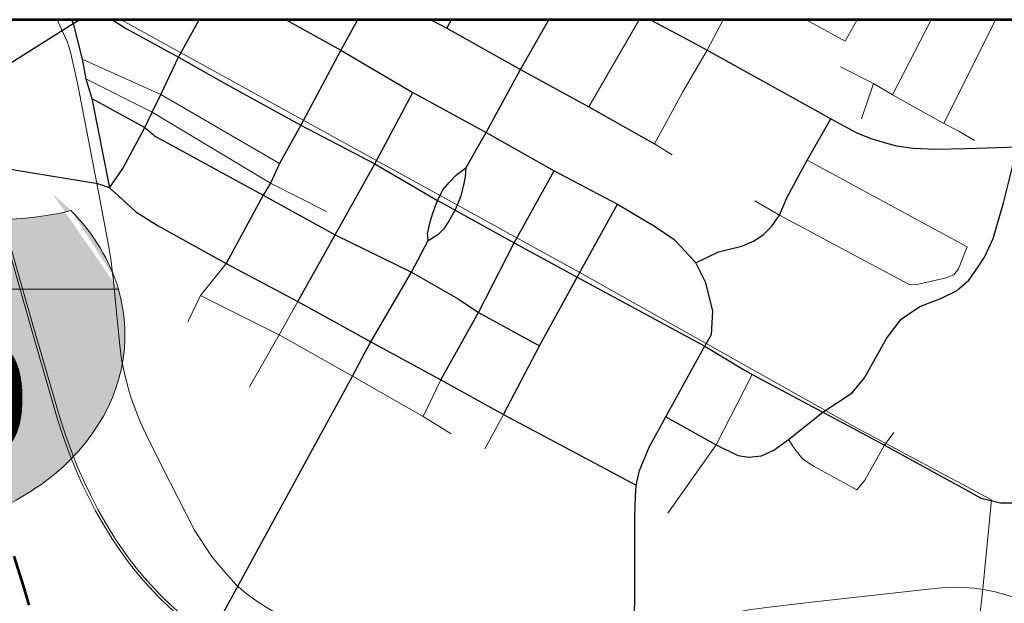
# Model space of a CAD drawing. Extents: x 13.99 to 21.38, y 7.75 to 14.55.
# Tile 38 of 77: x 17.27 to 18.15, y 14.03 to 14.55. Entities that reach past the tile are written whole.
import ezdxf

# ---------------------------------------------------------------- set-up
doc = ezdxf.new("R2010")
doc.units = 0
doc.header["$MEASUREMENT"] = 0
doc.linetypes.add('rr2', pattern=[0])
for name, color, linetype, lineweight in [('GM_X_City_Street', 1, 'Continuous', 0), ('GM_X_County_Road', 3, 'Continuous', 30), ('GM_X_Interstate_Route', 1, 'Continuous', 53), ('GM_X_Interstate_Shield', 7, 'Continuous', 0), ('GM_X_Rail_Line', 7, 'rr2', 13), ('GM_X_State_Route', 1, 'Continuous', 30)]:
    doc.layers.add(name, color=color, linetype=linetype, lineweight=lineweight)
doc.styles.add('Slanted Normal (0.14) Font 31', font='CHAR_FAST_FONT.shx', dxfattribs={"height": 0.14})

# ---------------------------------------------------------------- blocks, each defined once
blk = doc.blocks.new('DGN_COMPLEXSHAPE14')
at = {"layer": 'GM_X_Interstate_Shield', "color": 1, "linetype": 'Continuous', "lineweight": 0}
for p, q in [((17.05863, 14.38251), (17.05863, 14.38251)), ((17.18835, 14.38251), (17.18835, 14.38251)), ((17.31807, 14.38251), (17.31807, 14.38251)), ((17.36003, 14.31297), (17.01666, 14.31297)), ((17.01666, 14.31297), (17.01666, 14.31297)), ((17.36003, 14.31297), (17.36003, 14.31297))]:
    blk.add_line(p, q, dxfattribs=at)
for centre, start_param, end_param in [((17.23274, 14.27239), 2.47259, 2.911027), ((17.12349, 14.55232), 4.415841, 5.008937), ((17.25321, 14.55232), 4.415841, 5.008937), ((17.14396, 14.27239), 0.230566, 0.669003)]:
    blk.add_ellipse(centre, major_axis=(0.22195, 0), ratio=0.8, start_param=start_param, end_param=end_param, dxfattribs=at)
blk = doc.blocks.new('DGN_COMPLEXSHAPE15')
at = {"layer": 'GM_X_Interstate_Shield', "color": 5, "lineweight": 0}
for p, q in [((17.36003, 14.31297), (17.01666, 14.31297)), ((17.01666, 14.31297), (17.01666, 14.31297)), ((17.36003, 14.31297), (17.36003, 14.31297)), ((17.18835, 14.09842), (17.18835, 14.09842))]:
    blk.add_line(p, q, dxfattribs=at)
for centre, start_param, end_param in [((17.23274, 14.27239), 2.911027, 4.511031), ((17.14396, 14.27239), 4.913747, 6.513751)]:
    blk.add_ellipse(centre, major_axis=(0.22195, 0), ratio=0.8, start_param=start_param, end_param=end_param, dxfattribs=at)
blk = doc.blocks.new('M1-1_33')
at = {"layer": 'GM_X_Interstate_Shield', "linetype": 'rr2'}
h = blk.add_hatch(color=1, dxfattribs=at)
edge = h.paths.add_edge_path()
edge.add_line((-0.17169, 0.06658), (-0.17169, 0.06658))
edge.add_ellipse((0.04439, 0.026), major_axis=(0.22195, 0), ratio=0.8, start_angle=501.66896, end_angle=526.78955, ccw=False)
edge.add_line((-0.12972, 0.13613), (-0.12972, 0.13613))
edge.add_ellipse((-0.06486, 0.30593), major_axis=(0.22195, 0), ratio=0.8, start_angle=253.00907, end_angle=286.99093)
edge.add_line((0, 0.13613), (0, 0.13613))
edge.add_ellipse((0.06486, 0.30593), major_axis=(0.22195, 0), ratio=0.8, start_angle=253.00907, end_angle=286.99093)
edge.add_line((0.12972, 0.13613), (0.12972, 0.13613))
edge.add_ellipse((-0.04439, 0.026), major_axis=(0.22195, 0), ratio=0.8, start_angle=373.21045, end_angle=398.33104, ccw=False)
edge.add_line((0.17169, 0.06658), (0.17169, 0.06658))
edge.add_line((0.17169, 0.06658), (-0.17169, 0.06658))
h = blk.add_hatch(color=5, dxfattribs=at)
edge = h.paths.add_edge_path()
edge.add_line((-0.17169, 0.06658), (-0.17169, 0.06658))
edge.add_ellipse((0.04439, 0.026), major_axis=(0.22195, 0), ratio=0.8, start_angle=166.78955, end_angle=258.46304)
edge.add_line((0, -0.14797), (0, -0.14797))
edge.add_ellipse((-0.04439, 0.026), major_axis=(0.22195, 0), ratio=0.8, start_angle=-78.46304, end_angle=13.21045)
edge.add_line((0.17169, 0.06658), (0.17169, 0.06658))
edge.add_line((0.17169, 0.06658), (-0.17169, 0.06658))
at = {"layer": 'GM_X_Interstate_Shield', "color": 1, "linetype": 'Continuous', "lineweight": 0}
blk.add_blockref('DGN_COMPLEXSHAPE14', (-17.18835, -14.24639), dxfattribs=at)
at = {"layer": 'GM_X_Interstate_Shield', "color": 5, "lineweight": 0}
blk.add_blockref('DGN_COMPLEXSHAPE15', (-17.18835, -14.24639), dxfattribs=at)
at = {"layer": 'GM_X_Interstate_Shield', "color": 7, "linetype": 'Continuous', "lineweight": 0, "true_color": 0xffffff, "insert": (0, -0.0786), "char_height": 0.0946972, "attachment_point": 8, "line_spacing_factor": 0.8, "style": 'Slanted Normal (0.14) Font 31'}
blk.add_mtext('{\\fCalibri Light|b0|i0|c0|p34;\\W0.8;680}', dxfattribs=at)

msp = doc.modelspace()

# ---------------------------------------------------------------- linework, layer by layer
at = {"layer": 'GM_X_City_Street'}
for p, q in [((17.77692, 14.4744), (17.82156, 14.55175)), ((17.96944, 14.55175), (18.00412, 14.53259)), ((18.00412, 14.53259), (18.01482, 14.55175)), ((18.04599, 14.48527), (18.08038, 14.55175)), ((18.09163, 14.45986), (18.13745, 14.55175)), ((18.01859, 14.4638), (18.02909, 14.49512)), ((17.83517, 14.44162), (17.85076, 14.43204)), ((17.97055, 14.42713), (18.11221, 14.35047)), ((17.63004, 14.20013), (17.64569, 14.23247)), ((17.68488, 14.17135), (17.70121, 14.20179))]:
    msp.add_line(p, q, dxfattribs=at)
at = {"layer": 'GM_X_City_Street', "flags": 128}
for points in [[(17.83517, 14.44162), (17.86029, 14.48775), (17.88194, 14.52466), (17.89612, 14.55175)], [(17.50284, 14.42421), (17.39759, 14.48532), (17.32784, 14.51662)], [(17.99995, 14.51002), (18.02909, 14.49512), (18.04599, 14.48527), (18.09163, 14.45986), (18.10493, 14.45294), (18.11877, 14.44469)], [(17.33115, 14.49942), (17.39005, 14.46985), (17.49499, 14.40698), (17.54453, 14.38175)], [(17.92398, 14.3913), (17.94581, 14.37844), (18.06087, 14.31715), (18.06633, 14.31661), (18.09228, 14.32261), (18.10047, 14.32562), (18.10457, 14.33081), (18.11221, 14.35047)], [(17.42166, 14.28385), (17.43279, 14.30713), (17.45552, 14.33553)], [(17.56766, 14.23577), (17.50257, 14.2724), (17.43279, 14.30713)], [(17.47633, 14.22637), (17.50257, 14.2724), (17.5191, 14.30191)], [(17.56766, 14.23577), (17.63004, 14.20013), (17.65503, 14.18454)], [(17.8469, 14.11441), (17.88989, 14.17504), (17.92178, 14.23716)], [(17.95374, 14.1797), (17.95944, 14.17117), (17.96649, 14.16235), (17.97657, 14.1558), (18.00578, 14.13981), (18.01441, 14.13493), (18.02157, 14.14352), (18.03896, 14.17447), (18.04709, 14.18578)]]:
    msp.add_lwpolyline(points, dxfattribs=at)
at = {"layer": 'GM_X_County_Road', "color": 1}
for p, q in [((17.4132, 14.51848), (17.43176, 14.55175)), ((17.65101, 14.54414), (17.65516, 14.55175)), ((17.58736, 14.42387), (17.62091, 14.4873)), ((17.62556, 14.48476), (17.67948, 14.45529)), ((17.66834, 14.42087), (17.68158, 14.44402)), ((17.76659, 14.32353), (17.87981, 14.26244)), ((17.87981, 14.26244), (17.91407, 14.24181)), ((17.84505, 14.1996), (17.87485, 14.25347)), ((17.84505, 14.1996), (17.88989, 14.17504)), ((17.81845, 14.12921), (17.81886, 14.13915))]:
    msp.add_line(p, q, dxfattribs=at)
at = {"layer": 'GM_X_County_Road', "color": 1, "flags": 128}
for points in [[(17.25993, 14.51043), (17.32015, 14.54823), (17.32569, 14.55175)], [(17.31846, 14.55175), (17.32015, 14.54823), (17.32784, 14.51662), (17.33115, 14.49942), (17.33665, 14.48201), (17.35211, 14.40271)], [(17.35494, 14.55175), (17.36635, 14.5443), (17.4132, 14.51848), (17.45564, 14.49468), (17.52189, 14.45828), (17.58736, 14.42387)], [(17.57188, 14.55175), (17.55726, 14.52482), (17.52189, 14.45828), (17.50284, 14.42421), (17.49499, 14.40698), (17.48826, 14.39616), (17.45552, 14.33553)], [(17.50876, 14.55175), (17.55726, 14.52482), (17.62091, 14.4873), (17.62556, 14.48476)], [(17.63696, 14.55175), (17.65101, 14.54414), (17.71649, 14.50766)], [(17.71141, 14.49834), (17.71649, 14.50766), (17.74159, 14.55175)], [(17.38355, 14.45625), (17.39005, 14.46985), (17.39759, 14.48532), (17.4132, 14.51848)], [(17.71649, 14.50766), (17.77692, 14.4744), (17.83517, 14.44162)], [(17.68158, 14.44402), (17.68599, 14.45173), (17.71141, 14.49834)], [(17.33665, 14.48201), (17.38355, 14.45625), (17.39094, 14.44986)], [(17.87616, 14.3273), (17.87163, 14.33612), (17.8919, 14.34607), (17.91256, 14.35098), (17.92339, 14.35577), (17.9317, 14.36131), (17.939, 14.36874), (17.94581, 14.37844), (17.95248, 14.39393), (17.97055, 14.42713), (17.99131, 14.46399)], [(17.35211, 14.40271), (17.36398, 14.41994), (17.38355, 14.45625)], [(17.39094, 14.44986), (17.39242, 14.44859), (17.41106, 14.43838), (17.44229, 14.42126), (17.48826, 14.39616), (17.55209, 14.3609), (17.61991, 14.32781)], [(17.67948, 14.45529), (17.68599, 14.45173), (17.74619, 14.41773), (17.80222, 14.38813), (17.8351, 14.36886), (17.85248, 14.35677), (17.86231, 14.34645), (17.87163, 14.33612)], [(17.35211, 14.40271), (17.3418, 14.40616), (17.28389, 14.41579), (17.22688, 14.42524), (17.2103, 14.4313), (17.18226, 14.43597), (17.17815, 14.43622)], [(18.10483, 14.31313), (18.11369, 14.32101), (18.12149, 14.33171), (18.12754, 14.34116), (18.13535, 14.35778), (18.14454, 14.38952), (18.15669, 14.43897)], [(17.5191, 14.30191), (17.55209, 14.3609), (17.58736, 14.42387)], [(17.58736, 14.42387), (17.64276, 14.39159), (17.65173, 14.38664), (17.65848, 14.38292)], [(17.64276, 14.39159), (17.64797, 14.40127), (17.6531, 14.40747), (17.65965, 14.4142), (17.66834, 14.42087)], [(17.64569, 14.23247), (17.67909, 14.29224), (17.71092, 14.354), (17.74619, 14.41773)], [(17.65848, 14.38292), (17.6637, 14.39576), (17.66643, 14.4064), (17.66779, 14.41241), (17.66834, 14.42087)], [(17.35211, 14.40271), (17.36043, 14.39531), (17.37567, 14.38146), (17.39531, 14.36899), (17.45552, 14.33553), (17.5191, 14.30191), (17.58372, 14.26622), (17.64569, 14.23247), (17.70121, 14.20179), (17.81886, 14.13915)], [(17.63469, 14.35595), (17.63398, 14.36179), (17.63646, 14.37259), (17.63876, 14.3802), (17.64071, 14.38587), (17.64276, 14.39159)], [(17.70121, 14.20179), (17.73334, 14.26257), (17.76659, 14.32353), (17.80222, 14.38813)], [(17.63469, 14.35595), (17.64418, 14.36204), (17.64938, 14.36728), (17.65223, 14.37187), (17.65848, 14.38292)], [(17.65848, 14.38292), (17.71092, 14.354), (17.76659, 14.32353)], [(17.57913, 14.25752), (17.58372, 14.26622), (17.61991, 14.32781), (17.63469, 14.35595)], [(17.61991, 14.32781), (17.66118, 14.30434), (17.67909, 14.29224), (17.73334, 14.26257)], [(17.87485, 14.25347), (17.87981, 14.26244), (17.88561, 14.27265), (17.88686, 14.29343), (17.88069, 14.31849), (17.87616, 14.3273)], [(17.98434, 14.20401), (18.01029, 14.22088), (18.02137, 14.23423), (18.04076, 14.26925), (18.05386, 14.28637), (18.07036, 14.29758), (18.0895, 14.30489), (18.10336, 14.31181), (18.10483, 14.31313)], [(17.42833, 13.98094), (17.44076, 14.00346), (17.56766, 14.23577), (17.57913, 14.25752)], [(17.91407, 14.24181), (17.92178, 14.23716), (17.98434, 14.20401), (18.01077, 14.18971)], [(17.81886, 14.13915), (17.82175, 14.15212), (17.83057, 14.17353), (17.84505, 14.1996)], [(17.88989, 14.17504), (17.9089, 14.1656), (17.91873, 14.16408), (17.93006, 14.16522), (17.94102, 14.17026), (17.95374, 14.1797), (17.98434, 14.20401)], [(18.01077, 14.18971), (18.03896, 14.17447), (18.05452, 14.16595)], [(18.05452, 14.16595), (18.11334, 14.13376), (18.1243, 14.12759), (18.1418, 14.12344), (18.15279, 14.12353)], [(17.81723, 13.93768), (17.81672, 13.98462), (17.81772, 14.04142), (17.81772, 14.11131), (17.81845, 14.12921)]]:
    msp.add_lwpolyline(points, dxfattribs=at)
at = {"layer": 'GM_X_Interstate_Route', "flags": 128}
for points in [[(19.38108, 14.55175), (14.57696, 14.55175)], [(17.26755, 14.0763), (17.27611, 14.04916), (17.28071, 14.03271)]]:
    msp.add_lwpolyline(points, dxfattribs=at)
at = {"layer": 'GM_X_Rail_Line'}
msp.add_line((18.12615, 14.04729), (18.11816, 13.97867), dxfattribs=at)
at = {"layer": 'GM_X_Rail_Line', "ltscale": 3.78788e-07, "flags": 128}
for points in [[(21.37696, 11.47493), (21.35485, 11.49536), (21.29872, 11.54708), (21.27171, 11.5713), (21.25617, 11.5857), (21.23799, 11.60187), (21.22056, 11.61665), (21.20346, 11.63048), (21.16914, 11.65736), (21.13678, 11.68281), (21.11947, 11.69647), (21.10572, 11.70688), (21.08838, 11.7211), (21.06771, 11.73858), (21.04665, 11.75736), (21.01953, 11.78296), (20.99302, 11.80734), (20.9176, 11.87859), (20.8535, 11.93828), (20.78377, 12.0036), (20.71663, 12.06634), (20.62298, 12.15414), (20.39285, 12.36969), (20.30049, 12.45613), (20.2474, 12.50565), (20.21466, 12.53618), (20.1712, 12.57804), (20.15084, 12.59826), (20.12485, 12.62508), (20.09189, 12.6591), (20.06508, 12.68667), (20.02581, 12.72715), (19.99893, 12.7548), (19.9425, 12.81313), (19.91189, 12.84426), (19.89579, 12.86185), (19.8804, 12.87601), (19.87474, 12.88071), (19.86246, 12.8917), (19.8555, 12.89703), (19.84245, 12.9055), (19.82995, 12.91312), (19.81623, 12.92082), (19.80106, 12.92837), (19.78459, 12.93569), (19.76107, 12.94467), (19.7066, 12.96435), (19.65632, 12.9825), (19.58751, 13.00741), (19.51057, 13.03528), (19.47442, 13.0485), (19.44973, 13.05739), (19.42746, 13.06529), (19.40928, 13.0713), (19.39157, 13.07678), (19.37318, 13.08248), (19.35221, 13.08871), (19.28084, 13.10996), (19.26798, 13.11435), (19.25435, 13.1195), (19.24256, 13.12434), (19.2288, 13.13099), (19.20864, 13.14191), (19.19332, 13.15055), (19.17592, 13.16107), (19.16018, 13.17108), (19.12687, 13.19043), (19.10339, 13.20391), (19.0481, 13.23786), (18.99542, 13.26945), (18.93809, 13.30397), (18.88924, 13.33322), (18.86976, 13.34457), (18.85409, 13.35268), (18.83765, 13.36079), (18.82109, 13.36845), (18.79824, 13.37802), (18.70921, 13.41466), (18.67435, 13.42935), (18.6599, 13.43555), (18.64512, 13.44272), (18.62346, 13.45422), (18.60649, 13.46425), (18.5925, 13.47309), (18.55929, 13.50053), (18.5479, 13.51068), (18.53473, 13.52303), (18.50528, 13.55408), (18.4741, 13.58486), (18.42303, 13.63988), (18.38805, 13.68165), (18.35783, 13.71442), (18.27928, 13.80893), (18.18798, 13.91875), (18.18012, 13.92828), (18.17449, 13.93441), (18.15286, 13.95594), (18.14463, 13.96258), (18.13566, 13.96889), (18.12656, 13.97473), (18.11898, 13.97855), (18.10746, 13.98412), (18.09824, 13.98716), (18.08802, 13.99047), (18.07625, 13.99323), (18.06467, 13.99503), (18.05162, 13.99607), (18.04062, 13.99671), (18.02833, 13.99663), (18.01622, 13.99616), (18.00544, 13.9953), (17.99334, 13.99404), (17.98116, 13.99247), (17.96938, 13.99066), (17.95571, 13.98831), (17.89991, 13.97686), (17.88338, 13.97334), (17.87005, 13.97067), (17.85634, 13.96762), (17.83692, 13.96362), (17.82422, 13.96097), (17.79917, 13.95855), (17.78799, 13.95777), (17.77791, 13.95715), (17.76078, 13.95652), (17.65122, 13.95441), (17.63033, 13.9548), (17.61446, 13.95519), (17.59924, 13.95613), (17.58564, 13.95753), (17.57343, 13.95886), (17.56084, 13.96035), (17.54672, 13.96246), (17.53375, 13.96503), (17.52322, 13.9673), (17.51168, 13.97026), (17.50218, 13.97314), (17.49205, 13.9768), (17.48325, 13.98023), (17.47253, 13.98504), (17.46325, 13.99035), (17.45302, 13.99589), (17.4377, 14.00572), (17.42564, 14.01407), (17.41536, 14.02193), (17.40523, 14.03081), (17.3962, 14.03946), (17.38699, 14.04937), (17.37965, 14.05749), (17.37397, 14.06449), (17.36781, 14.07253), (17.35595, 14.08931), (17.34807, 14.10226), (17.33987, 14.11655), (17.33323, 14.12943), (17.32808, 14.14005), (17.32206, 14.15356), (17.31652, 14.16761), (17.31121, 14.18222), (17.30597, 14.1984), (17.28154, 14.28259), (17.2665, 14.33563), (17.25475, 14.37668), (17.24362, 14.41664), (17.23625, 14.44164), (17.23295, 14.45241), (17.2298, 14.46162), (17.22601, 14.47124), (17.21996, 14.48462), (17.21515, 14.49424), (17.20907, 14.50482), (17.20325, 14.5133), (17.19766, 14.52109), (17.19031, 14.52992), (17.1834, 14.53756), (17.17662, 14.54434), (17.16837, 14.55141), (17.16795, 14.55175)], [(21.37696, 11.47812), (21.35644, 11.49708), (21.3003, 11.5488), (21.2733, 11.57302), (21.25775, 11.58743), (21.23953, 11.60363), (21.22204, 11.61847), (21.20493, 11.63231), (21.17059, 11.6592), (21.13824, 11.68464), (21.12091, 11.69832), (21.10717, 11.70872), (21.08988, 11.7229), (21.06925, 11.74035), (21.04824, 11.75908), (21.02113, 11.78467), (20.99462, 11.80905), (20.91921, 11.88029), (20.8551, 11.93999), (20.78538, 12.00531), (20.71824, 12.06804), (20.62459, 12.15584), (20.39445, 12.3714), (20.30209, 12.45783), (20.249, 12.50735), (20.21628, 12.53788), (20.17285, 12.57971), (20.15251, 12.5999), (20.12654, 12.6267), (20.09358, 12.66073), (20.06677, 12.6883), (20.0275, 12.72878), (20.00061, 12.75643), (19.94418, 12.81476), (19.91356, 12.84591), (19.8904, 12.87145), (19.8832, 12.87797), (19.87727, 12.88289), (19.8707, 12.88833), (19.85686, 12.89894), (19.8437, 12.90748), (19.83114, 12.91514), (19.81733, 12.92289), (19.80206, 12.93049), (19.78549, 12.93785), (19.76189, 12.94686), (19.7074, 12.96654), (19.65712, 12.9847), (19.58831, 13.00961), (19.51138, 13.03748), (19.47522, 13.0507), (19.45052, 13.05959), (19.42822, 13.0675), (19.40999, 13.07353), (19.39226, 13.07901), (19.37386, 13.08471), (19.35288, 13.09094), (19.28156, 13.11219), (19.26877, 13.11655), (19.25521, 13.12168), (19.24352, 13.12647), (19.22987, 13.13307), (19.20978, 13.14395), (19.19451, 13.15256), (19.17716, 13.16306), (19.1614, 13.17308), (19.12805, 13.19245), (19.1046, 13.20592), (19.04932, 13.23985), (18.99663, 13.27145), (18.93931, 13.30597), (18.89044, 13.33523), (18.87089, 13.34661), (18.85515, 13.35477), (18.83867, 13.3629), (18.82204, 13.37059), (18.79914, 13.38018), (18.71011, 13.41682), (18.67527, 13.4315), (18.66088, 13.43768), (18.64618, 13.44481), (18.62462, 13.45626), (18.60772, 13.46624), (18.58488, 13.48284), (18.57613, 13.49049), (18.56348, 13.5016), (18.55287, 13.51079), (18.54069, 13.5229), (18.51836, 13.54619), (18.4826, 13.58231), (18.42483, 13.64137), (18.38982, 13.68319), (18.3596, 13.71596), (18.28109, 13.81042), (18.18979, 13.92024), (18.18189, 13.92982), (18.17618, 13.93603), (18.15443, 13.95768), (18.14605, 13.96444), (18.13697, 13.97083), (18.12773, 13.97676), (18.12002, 13.98064), (18.10834, 13.98629), (18.09897, 13.98938), (18.08865, 13.99273), (18.0767, 13.99552), (18.06494, 13.99735), (18.05178, 13.9984), (18.04068, 13.99905), (18.02828, 13.99897), (18.01608, 13.9985), (18.00522, 13.99762), (17.99307, 13.99636), (17.98083, 13.99478), (17.969, 13.99297), (17.95528, 13.9906), (17.89942, 13.97915), (17.8829, 13.97563), (17.86957, 13.97296), (17.85585, 13.9699), (17.83644, 13.96591), (17.82387, 13.96329), (17.79898, 13.96088), (17.78784, 13.9601), (17.77779, 13.95948), (17.76072, 13.95886), (17.65122, 13.95674), (17.63038, 13.95714), (17.61456, 13.95752), (17.59943, 13.95846), (17.58589, 13.95986), (17.57369, 13.96119), (17.56115, 13.96267), (17.54712, 13.96476), (17.53423, 13.96732), (17.52376, 13.96957), (17.51231, 13.97251), (17.50293, 13.97536), (17.49288, 13.97899), (17.48416, 13.98238), (17.4736, 13.98713), (17.4644, 13.99239), (17.45422, 13.9979), (17.439, 14.00767), (17.42702, 14.01596), (17.41685, 14.02374), (17.40682, 14.03253), (17.39787, 14.0411), (17.38872, 14.05095), (17.38144, 14.059), (17.37582, 14.06594), (17.3697, 14.07391), (17.35791, 14.09059), (17.35009, 14.10344), (17.34193, 14.11766), (17.33533, 14.13048), (17.3302, 14.14104), (17.32423, 14.15446), (17.31872, 14.16844), (17.31343, 14.18298), (17.30822, 14.19908), (17.28379, 14.28323), (17.26875, 14.33626), (17.257, 14.37731), (17.24587, 14.41728), (17.2385, 14.44232), (17.23518, 14.45312), (17.232, 14.46243), (17.22818, 14.47215), (17.22208, 14.48562), (17.21722, 14.49534), (17.21106, 14.50606), (17.20517, 14.51464), (17.19952, 14.52252), (17.19208, 14.53145), (17.1851, 14.53917), (17.17822, 14.54606), (17.17158, 14.55175)], [(17.3058, 14.55175), (17.31491, 14.53178), (17.31801, 14.52181), (17.32421, 14.49406), (17.34281, 14.39746), (17.35045, 14.35653), (17.35333, 14.33975), (17.35583, 14.31997), (17.35784, 14.29844), (17.36122, 14.26301), (17.36297, 14.25049), (17.36522, 14.23948), (17.36785, 14.22871), (17.37073, 14.21819), (17.37486, 14.20668), (17.37974, 14.19478), (17.38513, 14.18339), (17.39852, 14.1561), (17.42744, 14.09914), (17.44196, 14.07723), (17.4476, 14.0701), (17.45573, 14.06084), (17.46437, 14.05095), (17.47326, 14.04306), (17.48202, 14.0368), (17.49003, 14.03154), (17.49942, 14.02603), (17.50994, 14.02078), (17.52196, 14.01602), (17.5361, 14.01139), (17.55025, 14.00751), (17.56615, 14.00425), (17.58167, 14.002), (17.59657, 14.00062), (17.6166, 13.99912), (17.66968, 13.99636), (17.69421, 13.99586), (17.71149, 13.99599), (17.72564, 13.99636), (17.7553, 13.99812), (17.77446, 13.99987), (17.79148, 14.002), (17.80888, 14.0045), (17.82891, 14.00788), (17.85257, 14.01439), (17.87736, 14.0204), (17.889, 14.0229), (17.9029, 14.02553), (17.91867, 14.02854), (17.93432, 14.03079), (17.95185, 14.03292), (17.97413, 14.03555), (18.07804, 14.04706), (18.09231, 14.04844), (18.10558, 14.04869), (18.11822, 14.04794), (18.12635, 14.04673), (18.137, 14.04456), (18.14839, 14.04143), (18.15891, 14.03805), (18.16942, 14.03342), (18.17969, 14.02829), (18.19271, 14.02015), (18.2046, 14.01126), (18.21587, 14.00087), (18.23928, 13.97295), (18.24684, 13.96278), (18.25616, 13.95088)], [(17.36253, 14.55175), (17.76827, 14.32804), (18.01284, 14.19071), (18.13379, 14.12623), (18.12615, 14.04729)]]:
    msp.add_lwpolyline(points, dxfattribs=at)
at = {"layer": 'GM_X_State_Route'}
msp.add_line((17.83173, 14.55175), (17.86877, 14.53176), dxfattribs=at)
at = {"layer": 'GM_X_State_Route', "flags": 128}
for points in [[(17.86877, 14.53176), (17.88194, 14.52466), (17.98256, 14.46884)], [(17.98256, 14.46884), (17.99131, 14.46399), (18.01446, 14.45148), (18.02683, 14.44642)], [(18.02683, 14.44642), (18.03987, 14.44256), (18.04958, 14.44003), (18.06435, 14.43777), (18.08444, 14.43711), (18.11132, 14.43764), (18.15669, 14.43897), (18.26121, 14.44085), (18.31963, 14.44305)]]:
    msp.add_lwpolyline(points, dxfattribs=at)

# ---------------------------------------------------------------- block references
at = {"color": 7, "linetype": 'Continuous', "lineweight": 0}
msp.add_blockref('M1-1_33', (17.18835, 14.24639), dxfattribs=at)

doc.saveas('drawing.dxf')
